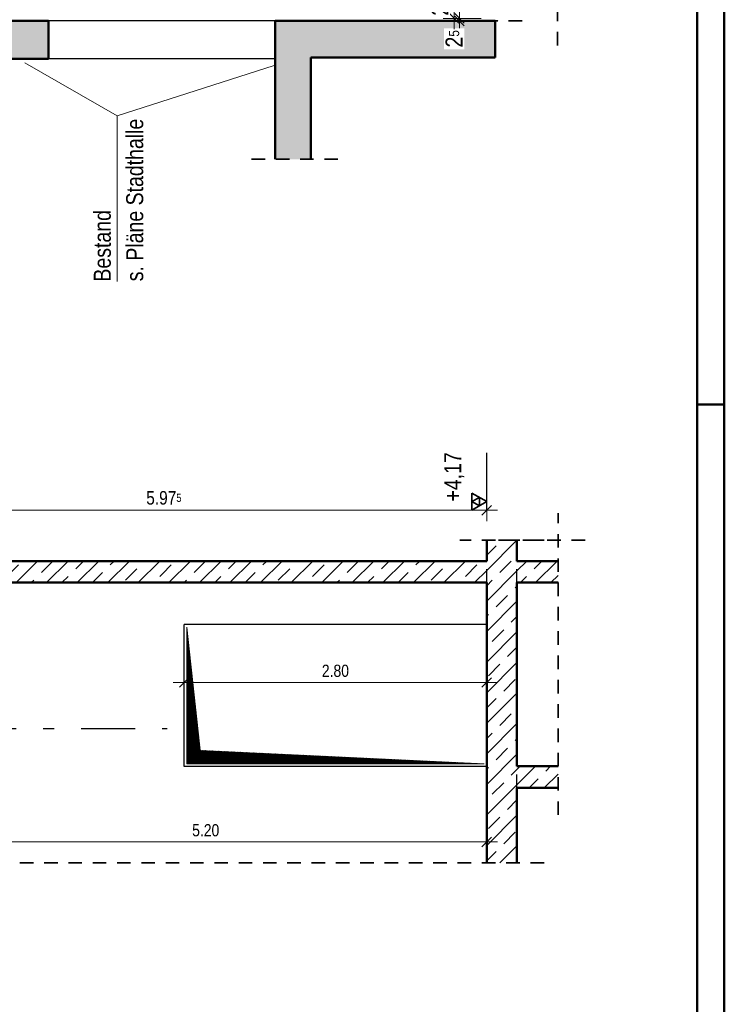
# Model space of a CAD drawing. Header units: millimetres. Extents: x -13 to 146, y -13 to 60.
# Tile 159 of 170: x 73.48 to 80, y 24.15 to 33.26. Entities that reach past the tile are written whole.
import ezdxf

# ---------------------------------------------------------------- set-up
doc = ezdxf.new("R2010")
doc.units = ezdxf.units.MM
doc.linetypes.add('DASHDOTX2', pattern=[2, 1, -0.5, 0, -0.5])
doc.linetypes.add('HIDDEN', pattern=[0.375, 0.25, -0.125])
for name, color, linetype, lineweight in [('01_Neubau Raumschraffuren', 7, 'Continuous', 20), ('Achsen', 7, 'Continuous', 20), ('Schraffuren', 7, 'Continuous', 20), ('Texte', 7, 'Continuous', 20)]:
    doc.layers.add(name, color=color, linetype=linetype, lineweight=lineweight)
doc.styles.add('Arial Narrow', font='ARIALN.TTF')
doc.dimstyles.new('Arch_Strakon_dimstyle', dxfattribs={"dimtxt": 11.25, "dimasz": 1, "dimexe": 1.25, "dimexo": 0.0625, "dimgap": 1, "dimtad": 0, "dimdec": 5, "dimzin": 12, "dimdsep": 46, "dimtxsty": 'Arial Narrow', "dimblk": 'Arrowhead_Tick', "dimsah": 1, "dimcen": 0, "dimse1": 1, "dimse2": 1, "dimclrd": 6, "dimclrt": 3, "dimazin": 0, "dimtfac": 1, "dimtdec": 4, "dimtmove": 0, "dimatfit": 3, "dimldrblk": 'NONE', "dimfxl": 1, "dimtvp": 1, "dimtolj": 1, "dimtzin": 0, "dimlwd": 13, "dimarcsym": 2})
pattern_1 = [(45, (0, 0), (-0.14142136, 0.14142136), [0.15, -0.1]), (45, (-0.07071, 0.07071), (-0.14142136, 0.14142136), [])]

# ---------------------------------------------------------------- blocks, each defined once
blk = doc.blocks.new('Arrowhead_Tick')
at = {"color": 0, "linetype": 'Continuous', "lineweight": -2}
for p, q in [((0, 20), (0, -10)), ((-1, 0), (0, 0)), ((10, 0), (0, 0))]:
    blk.add_line(p, q, dxfattribs=at)
at = {"color": 2, "linetype": 'Continuous', "lineweight": 35}
blk.add_line((4.42, 4.42), (-4.42, -4.42), dxfattribs=at)
blk = doc.blocks.new('*D749')
at = {"color": 6, "linetype": 'Continuous', "lineweight": 13}
blk.add_line((75.0117, 27.1261), (77.7917, 27.1261), dxfattribs=at)
at = {"layer": 'Defpoints', "color": 0}
for p in [(75.0017, 27.6625), (77.8017, 27.6625), (77.8017, 27.1261)]:
    blk.add_point(p, dxfattribs=at)
at = {"color": 6, "lineweight": 13, "xscale": 0.01, "yscale": 0.01, "zscale": 0.01}
blk.add_blockref('Arrowhead_Tick', (77.8017, 27.1261), dxfattribs=at)
at = {"color": 6, "lineweight": 13, "xscale": 0.01, "yscale": 0.01, "zscale": 0.01, "rotation": 180}
blk.add_blockref('Arrowhead_Tick', (75.0017, 27.1261), dxfattribs=at)
at = {"color": 3, "lineweight": 35, "insert": (76.4017, 27.2335), "char_height": 0.1125, "attachment_point": 5, "style": 'Arial Narrow', "bg_fill": 3, "box_fill_scale": 1.1, "bg_fill_color": 256, "bg_fill_true_color": 13158600, "bg_fill_transparency": 0}
blk.add_mtext('\\A1;2.80', dxfattribs=at)
blk = doc.blocks.new('_None')
blk = doc.blocks.new('*D751')
at = {"color": 6, "linetype": 'Continuous', "lineweight": 13}
blk.add_line((72.6117, 25.65), (77.7917, 25.65), dxfattribs=at)
at = {"layer": 'Defpoints', "color": 0}
for p in [(77.8017, 27.6625), (72.6017, 26), (77.8017, 25.65)]:
    blk.add_point(p, dxfattribs=at)
at = {"color": 6, "lineweight": 13, "xscale": 0.01, "yscale": 0.01, "zscale": 0.01}
blk.add_blockref('Arrowhead_Tick', (77.8017, 25.65), dxfattribs=at)
at = {"color": 6, "lineweight": 13, "xscale": 0.01, "yscale": 0.01, "zscale": 0.01, "rotation": 180}
blk.add_blockref('Arrowhead_Tick', (72.6017, 25.65), dxfattribs=at)
at = {"color": 3, "lineweight": 35, "insert": (75.2017, 25.7574), "char_height": 0.1125, "attachment_point": 5, "style": 'Arial Narrow', "bg_fill": 3, "box_fill_scale": 1.1, "bg_fill_color": 256, "bg_fill_true_color": 13158600, "bg_fill_transparency": 0}
blk.add_mtext('\\A1;5.20', dxfattribs=at)
blk = doc.blocks.new('*D759')
at = {"color": 6, "linetype": 'Continuous', "lineweight": 13}
for p, q in [((77.55, 33.2833), (77.55, 33.2933)), ((77.55, 33.2495), (77.55, 33.2733)), ((77.55, 33.2395), (77.55, 33.2295))]:
    blk.add_line(p, q, dxfattribs=at)
at = {"layer": 'Defpoints', "color": 0}
for p in [(78.3417, 33.2733), (77.8785, 33.2495)]:
    blk.add_point(p, dxfattribs=at)
at = {"color": 6, "lineweight": 13, "xscale": 0.01, "yscale": 0.01, "zscale": 0.01}
for p, rotation in [((77.55, 33.2495), 90), ((77.55, 33.2733), 270)]:
    blk.add_blockref('Arrowhead_Tick', p, dxfattribs=dict(at, rotation=rotation))
at = {"color": 2, "lineweight": 35, "insert": (77.5, 33.0839), "char_height": 0.1575, "attachment_point": 5, "rotation": 90, "style": 'Arial Narrow', "bg_fill": 3, "box_fill_scale": 1.1, "bg_fill_color": 256, "bg_fill_true_color": 13158600, "bg_fill_transparency": 0}
blk.add_mtext('\\A1;2{\\A1;\\H.6x;\\S5;}', dxfattribs=at)
at = {"layer": 'Defpoints', "color": 0}
blk.add_point((77.55, 33.2733), dxfattribs=at)
blk = doc.blocks.new('*D760')
at = {"color": 6, "linetype": 'Continuous', "lineweight": 13}
blk.add_line((77.5, 33.2833), (77.5, 33.5133), dxfattribs=at)
at = {"layer": 'Defpoints', "color": 0}
for p in [(78.3417, 33.5233), (78.3417, 33.2733)]:
    blk.add_point(p, dxfattribs=at)
at = {"color": 6, "lineweight": 13, "xscale": 0.01, "yscale": 0.01, "zscale": 0.01}
for p, rotation in [((77.5, 33.5233), 90), ((77.5, 33.2733), 270)]:
    blk.add_blockref('Arrowhead_Tick', p, dxfattribs=dict(at, rotation=rotation))
at = {"color": 2, "lineweight": 35, "insert": (77.3696, 33.3983), "char_height": 0.1575, "attachment_point": 5, "rotation": 90, "style": 'Arial Narrow', "bg_fill": 3, "box_fill_scale": 1.1, "bg_fill_color": 256, "bg_fill_true_color": 13158600, "bg_fill_transparency": 0}
blk.add_mtext('\\A1;25', dxfattribs=at)
at = {"layer": 'Defpoints', "color": 0}
blk.add_point((77.5, 33.5233), dxfattribs=at)
blk = doc.blocks.new('*D797')
at = {"color": 6, "linetype": 'Continuous', "lineweight": 13}
blk.add_line((71.8367, 28.7203), (77.7917, 28.7203), dxfattribs=at)
at = {"layer": 'Defpoints', "color": 0}
for p in [(77.8017, 28.7203), (77.8017, 28.05), (71.8267, 27.775)]:
    blk.add_point(p, dxfattribs=at)
at = {"color": 6, "lineweight": 13, "xscale": 0.01, "yscale": 0.01, "zscale": 0.01}
blk.add_blockref('Arrowhead_Tick', (77.8017, 28.7203), dxfattribs=at)
at = {"color": 6, "lineweight": 13, "xscale": 0.01, "yscale": 0.01, "zscale": 0.01, "rotation": 180}
blk.add_blockref('Arrowhead_Tick', (71.8267, 28.7203), dxfattribs=at)
at = {"color": 3, "lineweight": 35, "insert": (74.8142, 28.8342), "char_height": 0.125, "attachment_point": 5, "style": 'Arial Narrow', "bg_fill": 3, "box_fill_scale": 1.1, "bg_fill_color": 256, "bg_fill_true_color": 13158600, "bg_fill_transparency": 0}
blk.add_mtext('\\A1;5.97{\\A1;\\H.6x;\\S5;}', dxfattribs=at)

msp = doc.modelspace()

# ---------------------------------------------------------------- hatches: boundary and pattern name
at = {"layer": 'Schraffuren', "lineweight": 13, "true_color": 0xf0f0f0}
for points in [[(71.731678, 32.89927), (73.745329, 32.89927), (73.745329, 33.24927), (71.731678, 33.249251)], [(75.845329, 31.968602), (76.175329, 31.968602), (76.175329, 33.24927), (75.845329, 33.24927)], [(76.175329, 32.91212), (77.878522, 32.91212), (77.878522, 33.249509), (76.175329, 33.249509)]]:
    msp.add_hatch(color=7, dxfattribs=at).paths.add_polyline_path(points)
at = {"layer": 'Schraffuren', "lineweight": 13}
h = msp.add_hatch(dxfattribs=at)
h.set_pattern_fill('bB', color=6, scale=0.01, angle=45, style=0, pattern_type=2)
h.set_pattern_definition(pattern_1)
h.paths.add_polyline_path([(77.801681, 25.45688), (78.081681, 25.45688), (78.081681, 28.444326), (77.801681, 28.444326)])
h = msp.add_hatch(dxfattribs=at)
h.set_pattern_fill('bB', color=6, scale=0.01, angle=45, style=0, pattern_type=2)
h.set_pattern_definition(pattern_1)
h.paths.add_polyline_path([(74.801688, 28.049968), (74.801681, 28.249968), (71.621687, 28.249984), (71.621687, 28.049984)])
h = msp.add_hatch(dxfattribs=at)
h.set_pattern_fill('bB', color=6, scale=0.01, angle=45, style=0, pattern_type=2)
h.set_pattern_definition(pattern_1)
h.paths.add_polyline_path([(77.801681, 28.049984), (77.801681, 28.249984), (74.801681, 28.249968), (74.801688, 28.049968)])
h = msp.add_hatch(dxfattribs=at)
h.set_pattern_fill('bB', color=6, scale=0.01, angle=45, style=0, pattern_type=2)
h.set_pattern_definition(pattern_1)
h.paths.add_polyline_path([(78.461601, 28.049968), (78.461601, 28.249968), (78.081687, 28.249968), (78.081687, 28.049968)])
h = msp.add_hatch(dxfattribs=at)
h.set_pattern_fill('bB', color=6, scale=0.01, angle=45, style=0, pattern_type=2)
h.set_pattern_definition(pattern_1)
h.paths.add_polyline_path([(78.461601, 26.149966), (78.461601, 26.349966), (78.081687, 26.349966), (78.081687, 26.149966)])
at = {"layer": 'Texte', "lineweight": 13}
h = msp.add_hatch(dxfattribs=at)
h.set_pattern_fill('Mau', color=6, scale=0.01, angle=45, style=0, pattern_type=2)
h.set_pattern_definition([(45, (0, 0), (-0.00367695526, 0.00367695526), [])])
h.paths.add_polyline_path([(77.776688, 26.372544), (75.151688, 26.497544), (75.026688, 27.637544), (75.026688, 26.372544)])

# ---------------------------------------------------------------- linework, layer by layer
at = {"color": 4, "linetype": 'Continuous', "lineweight": 50}
for p, q in [((80, 0), (80, 42.05)), ((79.75, 0.25), (79.75, 41.8)), ((73.745329, 33.249251), (71.731678, 33.249251)), ((73.745329, 32.89927), (73.745329, 33.24927)), ((75.845329, 31.968602), (75.845329, 33.24927)), ((76.175329, 33.249251), (75.845329, 33.249251)), ((76.175329, 33.24927), (76.175329, 33.249509)), ((76.175329, 31.968602), (76.175329, 32.91212)), ((73.745329, 32.89927), (71.731678, 32.89927)), ((78.081681, 28.249968), (78.081681, 28.444326)), ((78.461601, 28.249968), (78.081687, 28.249968)), ((78.081681, 26.349966), (78.081681, 28.049968)), ((78.461601, 28.049968), (78.081687, 28.049968)), ((78.461601, 26.349966), (78.081687, 26.349966)), ((78.081681, 25.45688), (78.081681, 26.149966)), ((78.461601, 26.149966), (78.081687, 26.149966))]:
    msp.add_line(p, q, dxfattribs=at)
at = {"color": 2, "linetype": 'HIDDEN', "lineweight": 35, "ltscale": 0.5}
for p, q in [((78.455496, 33.023343), (78.455496, 33.773343)), ((76.175329, 32.91212), (76.175329, 32.912636)), ((76.425329, 31.968602), (75.595329, 31.968602)), ((78.461601, 25.899966), (78.461601, 28.694326))]:
    msp.add_line(p, q, dxfattribs=at)
at = {"color": 3, "linetype": 'Continuous', "lineweight": 25}
for p, q in [((75.845329, 33.249251), (73.745329, 33.249251)), ((75.845329, 33.249251), (73.745329, 33.249251)), ((76.175329, 33.249509), (76.175329, 33.250026)), ((75.845329, 32.89927), (73.745329, 32.89927)), ((75.845329, 32.89927), (73.745329, 32.89927)), ((77.801681, 28.72125), (77.801681, 29.25045))]:
    msp.add_line(p, q, dxfattribs=at)
at = {"color": 5, "linetype": 'Continuous', "lineweight": 18}
for p, q in [((74.382011, 32.372618), (73.528756, 32.861471)), ((74.382011, 32.372618), (75.835505, 32.836879)), ((74.382011, 30.836837), (74.382011, 32.372618))]:
    msp.add_line(p, q, dxfattribs=at)
at = {"color": 4, "linetype": 'Continuous', "lineweight": 50, "ltscale": 0.5}
msp.add_line((80, 29.7), (79.75, 29.7), dxfattribs=at)
at = {"color": 2, "linetype": 'Continuous', "lineweight": 35}
for p, q in [((77.801681, 28.8), (77.665286, 28.87875)), ((77.665286, 28.87875), (77.665286, 28.72125)), ((77.733484, 28.839375), (77.665286, 28.8)), ((77.733484, 28.760625), (77.733484, 28.839375)), ((77.665286, 28.72125), (77.801681, 28.8)), ((77.665286, 28.8), (77.733484, 28.760625))]:
    msp.add_line(p, q, dxfattribs=at)
at = {"layer": '01_Neubau Raumschraffuren', "color": 3, "linetype": 'HIDDEN', "lineweight": 25, "ltscale": 0.5}
for p, q in [((78.081681, 28.049968), (78.081681, 28.249968)), ((78.081681, 26.149966), (78.081681, 26.349966))]:
    msp.add_line(p, q, dxfattribs=at)
at = {"layer": 'Achsen', "color": 3, "linetype": 'DASHDOTX2', "lineweight": 25, "ltscale": 0.5}
msp.add_line((70.747709, 26.69986), (74.845534, 26.69986), dxfattribs=at)
at = {"layer": 'Texte', "color": 6, "linetype": 'Continuous', "lineweight": 13}
for p, q in [((75.026688, 26.372544), (75.026688, 27.637544)), ((75.151688, 26.497544), (75.026688, 27.637544)), ((77.776688, 26.372544), (75.151688, 26.497544)), ((77.776688, 26.372544), (75.026688, 26.372544))]:
    msp.add_line(p, q, dxfattribs=at)

# ---------------------------------------------------------------- texts
at = {"color": 2, "lineweight": 35, "style": 'Arial Narrow'}
for s, p in [('s. Pläne Stadthalle', (74.623019, 30.839818)), ('Bestand', (74.323249, 30.836837))]:
    msp.add_text(s, height=0.1575, rotation=90, dxfattribs=at).set_placement(p)
at = {"color": 2, "lineweight": 35, "insert": (77.407931, 28.750734), "char_height": 0.1575, "attachment_point": 1, "rotation": 90, "line_spacing_factor": 0.9, "style": 'Arial Narrow'}
msp.add_mtext(' +4,17', dxfattribs=at)

# ---------------------------------------------------------------- next in the draw order: dimensions: what is measured, and where the dimension line sits
at = {"lineweight": 35}
dim = msp.add_linear_dim(base=(77.55, 33.273343), p1=(77.878522, 33.249509), p2=(78.341681, 33.273343), angle=90, text='2{\\A1;\\H.6x;\\S5;}', dimstyle='Arch_Strakon_dimstyle', override={"dimscale": 0.01, "dimtxt": 15.75, "dimasz": 1, "dimgap": 5, "dimtad": 1, "dimjust": 0, "dimtih": 0, "dimtoh": 0, "dimdec": 5, "dimdsep": 46, "dimtxsty": 'Arial Narrow', "dimclrd": 6, "dimclrt": 2, "dimtix": 0, "dimtofl": 255, "dimtmove": 2, "dimatfit": 2, "dimfxl": 0, "dimfxlon": 0, "dimtvp": 31.746032, "dimtfill": 1, "dimtfillclr": 7, "dimlwd": 13}, dxfattribs=at)
dim.commit()
dim.dimension.update_dxf_attribs({"geometry": '*D759', "text_midpoint": (77.5, 33.083938), "dimtype": 160})
for base, p1, p2, text, override, picture, middle in [((77.801688, 28.720346), (71.826681, 27.774984), (77.801688, 28.049968), '5.97{\\A1;\\H.6x;\\S5;}', {"dimscale": 0.01, "dimtxt": 12.5, "dimasz": 1, "dimgap": 5, "dimtad": 1, "dimjust": 0, "dimtih": 0, "dimtoh": 0, "dimdec": 5, "dimdsep": 46, "dimtxsty": 'Arial Narrow', "dimclrd": 6, "dimclrt": 3, "dimtix": 1, "dimtofl": 255, "dimtmove": 0, "dimatfit": 2, "dimfxl": 0, "dimfxlon": 0, "dimtvp": 40, "dimtfill": 1, "dimtfillclr": 7, "dimlwd": 13}, '*D797', (74.814185, 28.720346)), ((77.801688, 27.126114), (75.001688, 27.662544), (77.801688, 27.662544), '2.80', {"dimscale": 0.01, "dimtxt": 11.25, "dimasz": 1, "dimgap": 5, "dimtad": 1, "dimjust": 0, "dimtih": 0, "dimtoh": 0, "dimdec": 5, "dimdsep": 46, "dimtxsty": 'Arial Narrow', "dimclrd": 6, "dimclrt": 3, "dimtix": 1, "dimtofl": 255, "dimtmove": 0, "dimatfit": 2, "dimfxl": 0, "dimfxlon": 0, "dimtvp": 44.444444, "dimtfill": 1, "dimtfillclr": 7, "dimlwd": 13}, '*D749', (76.401688, 27.126114))]:
    dim = msp.add_linear_dim(base=base, p1=p1, p2=p2, text=text, dimstyle='Arch_Strakon_dimstyle', override=override, dxfattribs=at)
    dim.commit()
    dim.dimension.update_dxf_attribs({"geometry": picture, "text_midpoint": middle, "dimtype": 160})

# ---------------------------------------------------------------- next in the draw order: linework, layer by layer
at = {"color": 2, "linetype": 'HIDDEN', "lineweight": 35, "ltscale": 0.5}
for p, q in [((77.878522, 32.912636), (76.175329, 32.912636)), ((78.331687, 28.444326), (77.551681, 28.444326)), ((78.711601, 28.444326), (77.831687, 28.444326))]:
    msp.add_line(p, q, dxfattribs=at)
at = {"color": 4, "linetype": 'Continuous', "lineweight": 50}
for p, q in [((77.878522, 32.91212), (76.175329, 32.91212)), ((77.801681, 28.249984), (77.801681, 28.444326)), ((74.801681, 28.249968), (71.621687, 28.249968)), ((77.801681, 28.249968), (74.801681, 28.249968)), ((74.801688, 28.049968), (71.621687, 28.049968)), ((77.801688, 28.049968), (74.801688, 28.049968))]:
    msp.add_line(p, q, dxfattribs=at)
at = {"layer": '01_Neubau Raumschraffuren', "color": 3, "linetype": 'HIDDEN', "lineweight": 25, "ltscale": 0.5}
msp.add_line((77.801681, 28.049984), (77.801681, 28.249984), dxfattribs=at)

# ---------------------------------------------------------------- next in the draw order: dimensions: what is measured, and where the dimension line sits
at = {"lineweight": 35}
dim = msp.add_linear_dim(base=(77.5, 33.52334), p1=(78.341681, 33.273343), p2=(78.341681, 33.52334), angle=90, text='25', dimstyle='Arch_Strakon_dimstyle', override={"dimscale": 0.01, "dimtxt": 15.75, "dimasz": 1, "dimgap": 5, "dimtad": 1, "dimjust": 0, "dimtih": 0, "dimtoh": 0, "dimdec": 5, "dimdsep": 46, "dimtxsty": 'Arial Narrow', "dimclrd": 6, "dimclrt": 2, "dimtix": 1, "dimtofl": 255, "dimtmove": 0, "dimatfit": 2, "dimfxl": 0, "dimfxlon": 0, "dimtvp": 31.746032, "dimtfill": 1, "dimtfillclr": 7, "dimlwd": 13}, dxfattribs=at)
dim.commit()
dim.dimension.update_dxf_attribs({"geometry": '*D760', "text_midpoint": (77.5, 33.398341), "dimtype": 160})
dim = msp.add_linear_dim(base=(77.801688, 25.65), p1=(72.601681, 25.999966), p2=(77.801688, 27.662544), text='5.20', dimstyle='Arch_Strakon_dimstyle', override={"dimscale": 0.01, "dimtxt": 11.25, "dimasz": 1, "dimgap": 5, "dimtad": 1, "dimjust": 0, "dimtih": 0, "dimtoh": 0, "dimdec": 5, "dimdsep": 46, "dimtxsty": 'Arial Narrow', "dimclrd": 6, "dimclrt": 3, "dimtix": 1, "dimtofl": 255, "dimtmove": 0, "dimatfit": 2, "dimfxl": 0, "dimfxlon": 0, "dimtvp": 44.444444, "dimtfill": 1, "dimtfillclr": 7, "dimlwd": 13}, dxfattribs=at)
dim.commit()
dim.dimension.update_dxf_attribs({"geometry": '*D751', "text_midpoint": (75.201685, 25.65), "dimtype": 160})

# ---------------------------------------------------------------- next in the draw order: linework, layer by layer
at = {"color": 2, "linetype": 'HIDDEN', "lineweight": 35, "ltscale": 0.5}
for p, q in [((78.128522, 33.250026), (75.925329, 33.250026)), ((78.331681, 25.45688), (70.671687, 25.45688))]:
    msp.add_line(p, q, dxfattribs=at)
at = {"color": 4, "linetype": 'Continuous', "lineweight": 50}
for p, q in [((77.878522, 33.249509), (76.175329, 33.249509)), ((77.878522, 32.91212), (77.878522, 33.249509)), ((77.801681, 25.45688), (77.801681, 28.049984))]:
    msp.add_line(p, q, dxfattribs=at)
at = {"color": 3, "linetype": 'Continuous', "lineweight": 25}
msp.add_line((77.878522, 33.249509), (77.878522, 33.250026), dxfattribs=at)
at = {"layer": 'Achsen', "color": 2, "linetype": 'Continuous', "lineweight": 35}
msp.add_line((77.908522, 33.249509), (77.908522, 33.250026), dxfattribs=at)
at = {"layer": 'Achsen', "color": 3, "linetype": 'Continuous', "lineweight": 25}
for p, q in [((77.801688, 27.662544), (75.001688, 27.662544)), ((75.001688, 26.347544), (75.001688, 27.662544)), ((77.801688, 26.347544), (75.001688, 26.347544))]:
    msp.add_line(p, q, dxfattribs=at)

doc.saveas('drawing.dxf')
